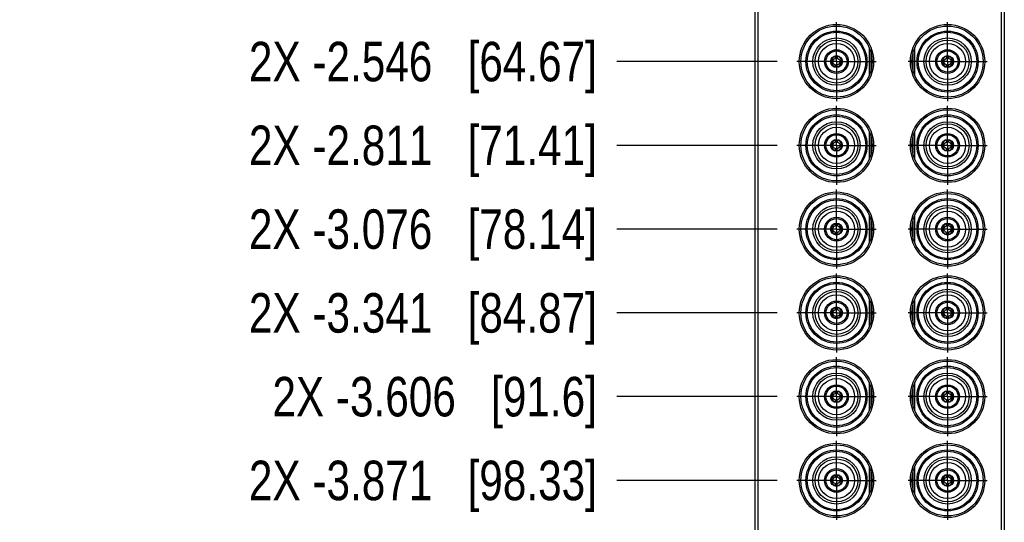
# Model space of a CAD drawing. Header units: inches. Extents: x 0.2 to 16.8, y 0.2 to 10.8.
# Tile 2 of 16: x 2.1 to 5.2, y 4.3 to 5.9. Entities that reach past the tile are written whole.
import ezdxf

# ---------------------------------------------------------------- set-up
doc = ezdxf.new("R2010")
doc.units = ezdxf.units.IN
doc.header["$LTSCALE"] = 0.935
doc.header["$MEASUREMENT"] = 0
doc.linetypes.add('CENTER', pattern=[0.6, 0.375, -0.075, 0.075, -0.075])
doc.layers.get('0').update_dxf_attribs({"linetype": 'CONTINUOUS'})
doc.layers.add('02___PRT_ALL_AXES', color=7, linetype='CONTINUOUS')
doc.layers.add('DIMENSIONS', color=7, linetype='CONTINUOUS')
doc.styles.get("Standard").update_dxf_attribs({"font": 'txt', "width": 0.8})
doc.dimstyles.new('DIMSTYLE_1', dxfattribs={"dimtxt": 0.125, "dimasz": 0.18, "dimexe": 0.18, "dimexo": 0.0625, "dimgap": 0.09, "dimtad": 0, "dimtih": 1, "dimtoh": 1, "dimdec": 3, "dimzin": 4, "dimdsep": 46, "dimtxsty": 'STANDARD', "dimblk": '_FILLED', "dimblk1": '_FILLED', "dimblk2": '_FILLED', "dimcen": 0.09, "dimadec": 0, "dimazin": 0, "dimtp": 0.01, "dimtm": 0.01, "dimtfac": 1, "dimtdec": 3, "dimtofl": 0, "dimtmove": 0, "dimatfit": 3, "dimldrblk": '_FILLED', "dimfxl": 1, "dimtolj": 1, "dimtzin": 4, "dimarcsym": 0})

# ---------------------------------------------------------------- blocks, each defined once
blk = doc.blocks.new('*D9')
at = {"layer": 'DIMENSIONS', "color": 2, "linetype": 'CONTINUOUS'}
blk.add_line((4.4568, 5.7373), (3.9494, 5.7373), dxfattribs=at)
at = {"layer": 'DIMENSIONS', "color": 2, "linetype": 'CONTINUOUS', "insert": (3.8869, 5.7998), "char_height": 0.125, "width": 1.725, "attachment_point": 3, "line_spacing_factor": 0.9}
blk.add_mtext('2X -2.546{\\Ftxt.shx;\\W1.000000;\\H0.125000; }[64.67]', dxfattribs=at)
blk = doc.blocks.new('_FILLED')
at = {"color": 0, "linetype": 'BYBLOCK'}
blk.add_solid([(0, 0), (-1, 0.174), (-1, -0.174)], dxfattribs=at)
blk = doc.blocks.new('*D10')
at = {"layer": 'DIMENSIONS', "color": 2, "linetype": 'CONTINUOUS'}
blk.add_line((4.4568, 5.2073), (3.9494, 5.2073), dxfattribs=at)
at = {"layer": 'DIMENSIONS', "color": 2, "linetype": 'CONTINUOUS', "insert": (3.8869, 5.2698), "char_height": 0.125, "width": 1.725, "attachment_point": 3, "line_spacing_factor": 0.9}
blk.add_mtext('2X -3.076{\\Ftxt.shx;\\W1.000000;\\H0.125000; }[78.14]', dxfattribs=at)
blk = doc.blocks.new('*D11')
at = {"layer": 'DIMENSIONS', "color": 2, "linetype": 'CONTINUOUS'}
blk.add_line((4.4568, 5.4723), (3.9494, 5.4723), dxfattribs=at)
at = {"layer": 'DIMENSIONS', "color": 2, "linetype": 'CONTINUOUS', "insert": (3.8869, 5.5348), "char_height": 0.125, "width": 1.725, "attachment_point": 3, "line_spacing_factor": 0.9}
blk.add_mtext('2X -2.811{\\Ftxt.shx;\\W1.000000;\\H0.125000; }[71.41]', dxfattribs=at)
blk = doc.blocks.new('*D12')
at = {"layer": 'DIMENSIONS', "color": 2, "linetype": 'CONTINUOUS'}
blk.add_line((4.4568, 4.9423), (3.9494, 4.9423), dxfattribs=at)
at = {"layer": 'DIMENSIONS', "color": 2, "linetype": 'CONTINUOUS', "insert": (3.8869, 5.0048), "char_height": 0.125, "width": 1.725, "attachment_point": 3, "line_spacing_factor": 0.9}
blk.add_mtext('2X -3.341{\\Ftxt.shx;\\W1.000000;\\H0.125000; }[84.87]', dxfattribs=at)
blk = doc.blocks.new('*D13')
at = {"layer": 'DIMENSIONS', "color": 2, "linetype": 'CONTINUOUS'}
blk.add_line((4.4568, 4.6773), (3.9494, 4.6773), dxfattribs=at)
at = {"layer": 'DIMENSIONS', "color": 2, "linetype": 'CONTINUOUS', "insert": (3.8869, 4.7398), "char_height": 0.125, "width": 1.625, "attachment_point": 3, "line_spacing_factor": 0.9}
blk.add_mtext('2X -3.606{\\Ftxt.shx;\\W1.000000;\\H0.125000; }[91.6]', dxfattribs=at)
blk = doc.blocks.new('*D14')
at = {"layer": 'DIMENSIONS', "color": 2, "linetype": 'CONTINUOUS'}
blk.add_line((4.4568, 4.4123), (3.9494, 4.4123), dxfattribs=at)
at = {"layer": 'DIMENSIONS', "color": 2, "linetype": 'CONTINUOUS', "insert": (3.8869, 4.4748), "char_height": 0.125, "width": 1.725, "attachment_point": 3, "line_spacing_factor": 0.9}
blk.add_mtext('2X -3.871{\\Ftxt.shx;\\W1.000000;\\H0.125000; }[98.33]', dxfattribs=at)
blk = doc.blocks.new('*D15')
at = {"layer": 'DIMENSIONS', "color": 2, "linetype": 'CONTINUOUS'}
blk.add_line((4.4568, 4.1473), (3.9494, 4.1473), dxfattribs=at)
at = {"layer": 'DIMENSIONS', "color": 2, "linetype": 'CONTINUOUS', "insert": (3.8869, 4.2098), "char_height": 0.125, "width": 1.825, "attachment_point": 3, "line_spacing_factor": 0.9}
blk.add_mtext('2X -4.136{\\Ftxt.shx;\\W1.000000;\\H0.125000; }[105.06]', dxfattribs=at)
blk = doc.blocks.new('*D16')
at = {"layer": 'DIMENSIONS', "color": 2, "linetype": 'CONTINUOUS'}
blk.add_line((4.4934, 3.462), (3.9494, 3.462), dxfattribs=at)
at = {"layer": 'DIMENSIONS', "color": 2, "linetype": 'CONTINUOUS', "insert": (3.8869, 3.5245), "char_height": 0.125, "width": 1.525, "attachment_point": 3, "line_spacing_factor": 0.9}
blk.add_mtext('-4.822{\\Ftxt.shx;\\W1.000000;\\H0.125000; }[122.47]', dxfattribs=at)

msp = doc.modelspace()

# ---------------------------------------------------------------- linework, layer by layer
at = {"color": 7, "linetype": 'CONTINUOUS'}
for p, q in [((4.3869, 3.3393), (4.3869, 8.4063)), ((5.1749, 8.4063), (5.1749, 3.3393)), ((4.3969, 3.3695), (4.3969, 8.3765)), ((5.1649, 8.3765), (5.1649, 3.3695)), ((4.7486, 5.6955), (4.7486, 5.7791)), ((4.7526, 5.7676), (4.7526, 5.707)), ((4.8872, 5.707), (4.8872, 5.7676)), ((4.8912, 5.7794), (4.8912, 5.6952)), ((4.626, 5.7399), (4.6335, 5.7399)), ((4.626, 5.7347), (4.6335, 5.7347)), ((4.6417, 5.7481), (4.6417, 5.7556)), ((4.6469, 5.7556), (4.6469, 5.7481)), ((4.6551, 5.7399), (4.6626, 5.7399)), ((4.6626, 5.7347), (4.6551, 5.7347)), ((4.7526, 5.7558), (4.7552, 5.7558)), ((4.8872, 5.7558), (4.8846, 5.7558)), ((4.9772, 5.7399), (4.9847, 5.7399)), ((4.9847, 5.7347), (4.9772, 5.7347)), ((4.993, 5.7481), (4.993, 5.7556)), ((4.9981, 5.7556), (4.9981, 5.7481)), ((5.0138, 5.7399), (5.0063, 5.7399)), ((5.0138, 5.7347), (5.0063, 5.7347)), ((4.6417, 5.719), (4.6417, 5.7265)), ((4.6469, 5.719), (4.6469, 5.7265)), ((4.7526, 5.7188), (4.7552, 5.7188)), ((4.8872, 5.7188), (4.8846, 5.7188)), ((4.993, 5.719), (4.993, 5.7265)), ((4.9981, 5.719), (4.9981, 5.7265)), ((4.7486, 5.4305), (4.7486, 5.5141)), ((4.8912, 5.5144), (4.8912, 5.4302)), ((4.6417, 5.4831), (4.6417, 5.4906)), ((4.6469, 5.4906), (4.6469, 5.4831)), ((4.7526, 5.5026), (4.7526, 5.442)), ((4.7526, 5.4908), (4.7552, 5.4908)), ((4.8872, 5.4908), (4.8846, 5.4908)), ((4.8872, 5.442), (4.8872, 5.5026)), ((4.993, 5.4831), (4.993, 5.4906)), ((4.9981, 5.4906), (4.9981, 5.4831)), ((4.626, 5.4749), (4.6335, 5.4749)), ((4.626, 5.4697), (4.6335, 5.4697)), ((4.6417, 5.454), (4.6417, 5.4615)), ((4.6469, 5.454), (4.6469, 5.4615)), ((4.6551, 5.4749), (4.6626, 5.4749)), ((4.6626, 5.4697), (4.6551, 5.4697)), ((4.7526, 5.4538), (4.7552, 5.4538)), ((4.8872, 5.4538), (4.8846, 5.4538)), ((4.9772, 5.4749), (4.9847, 5.4749)), ((4.9847, 5.4697), (4.9772, 5.4697)), ((4.993, 5.454), (4.993, 5.4615)), ((4.9981, 5.454), (4.9981, 5.4615)), ((5.0063, 5.4749), (5.0138, 5.4749)), ((5.0138, 5.4697), (5.0063, 5.4697)), ((4.7486, 5.1655), (4.7486, 5.2491)), ((4.7526, 5.2376), (4.7526, 5.177)), ((4.8872, 5.177), (4.8872, 5.2376)), ((4.8912, 5.2494), (4.8912, 5.1652)), ((4.626, 5.2099), (4.6335, 5.2099)), ((4.626, 5.2047), (4.6335, 5.2047)), ((4.6417, 5.2181), (4.6417, 5.2256)), ((4.6469, 5.2256), (4.6469, 5.2181)), ((4.6551, 5.2099), (4.6626, 5.2099)), ((4.6626, 5.2047), (4.6551, 5.2047)), ((4.7526, 5.2258), (4.7552, 5.2258)), ((4.8872, 5.2258), (4.8846, 5.2258)), ((4.9772, 5.2099), (4.9847, 5.2099)), ((4.9847, 5.2047), (4.9772, 5.2047)), ((4.993, 5.2181), (4.993, 5.2256)), ((4.9981, 5.2256), (4.9981, 5.2181)), ((5.0063, 5.2099), (5.0138, 5.2099)), ((5.0138, 5.2047), (5.0063, 5.2047)), ((4.6417, 5.189), (4.6417, 5.1965)), ((4.6469, 5.189), (4.6469, 5.1965)), ((4.7526, 5.1888), (4.7552, 5.1888)), ((4.8872, 5.1888), (4.8846, 5.1888)), ((4.993, 5.189), (4.993, 5.1965)), ((4.9981, 5.189), (4.9981, 5.1965)), ((4.7486, 4.9005), (4.7486, 4.9841)), ((4.8912, 4.9844), (4.8912, 4.9002)), ((4.6417, 4.9531), (4.6417, 4.9606)), ((4.6469, 4.9606), (4.6469, 4.9531)), ((4.7526, 4.9726), (4.7526, 4.912)), ((4.7526, 4.9608), (4.7552, 4.9608)), ((4.8872, 4.9608), (4.8846, 4.9608)), ((4.8872, 4.912), (4.8872, 4.9726)), ((4.993, 4.9531), (4.993, 4.9606)), ((4.9981, 4.9606), (4.9981, 4.9531)), ((4.626, 4.9449), (4.6335, 4.9449)), ((4.626, 4.9397), (4.6335, 4.9397)), ((4.6417, 4.924), (4.6417, 4.9315)), ((4.6469, 4.924), (4.6469, 4.9315)), ((4.6551, 4.9449), (4.6626, 4.9449)), ((4.6626, 4.9397), (4.6551, 4.9397)), ((4.7526, 4.9238), (4.7552, 4.9238)), ((4.8872, 4.9238), (4.8846, 4.9238)), ((4.9772, 4.9449), (4.9847, 4.9449)), ((4.9772, 4.9397), (4.9847, 4.9397)), ((4.993, 4.924), (4.993, 4.9315)), ((4.9981, 4.924), (4.9981, 4.9315)), ((5.0063, 4.9449), (5.0138, 4.9449)), ((5.0138, 4.9397), (5.0063, 4.9397)), ((4.7486, 4.6355), (4.7486, 4.7191)), ((4.7526, 4.7076), (4.7526, 4.647)), ((4.8872, 4.647), (4.8872, 4.7076)), ((4.8912, 4.7194), (4.8912, 4.6352)), ((4.626, 4.6799), (4.6335, 4.6799)), ((4.626, 4.6747), (4.6335, 4.6747)), ((4.6417, 4.6881), (4.6417, 4.6956)), ((4.6469, 4.6956), (4.6469, 4.6881)), ((4.6551, 4.6799), (4.6626, 4.6799)), ((4.6626, 4.6747), (4.6551, 4.6747)), ((4.7526, 4.6958), (4.7552, 4.6958)), ((4.8872, 4.6958), (4.8846, 4.6958)), ((4.9772, 4.6799), (4.9847, 4.6799)), ((4.9772, 4.6747), (4.9847, 4.6747)), ((4.993, 4.6881), (4.993, 4.6956)), ((4.9981, 4.6956), (4.9981, 4.6881)), ((5.0063, 4.6799), (5.0138, 4.6799)), ((5.0138, 4.6747), (5.0063, 4.6747)), ((4.6417, 4.659), (4.6417, 4.6665)), ((4.6469, 4.659), (4.6469, 4.6665)), ((4.7526, 4.6588), (4.7552, 4.6588)), ((4.8872, 4.6588), (4.8846, 4.6588)), ((4.993, 4.659), (4.993, 4.6665)), ((4.9981, 4.659), (4.9981, 4.6665)), ((4.7486, 4.3705), (4.7486, 4.4541)), ((4.8912, 4.4544), (4.8912, 4.3702)), ((4.6417, 4.4231), (4.6417, 4.4306)), ((4.6469, 4.4306), (4.6469, 4.4231)), ((4.7526, 4.4426), (4.7526, 4.382)), ((4.7526, 4.4308), (4.7552, 4.4308)), ((4.8872, 4.4308), (4.8846, 4.4308)), ((4.8872, 4.382), (4.8872, 4.4426)), ((4.993, 4.4231), (4.993, 4.4306)), ((4.9981, 4.4306), (4.9981, 4.4231)), ((4.626, 4.4149), (4.6335, 4.4149)), ((4.626, 4.4097), (4.6335, 4.4097)), ((4.6417, 4.394), (4.6417, 4.4015)), ((4.6469, 4.394), (4.6469, 4.4015)), ((4.6551, 4.4149), (4.6626, 4.4149)), ((4.6626, 4.4097), (4.6551, 4.4097)), ((4.7526, 4.3938), (4.7552, 4.3938)), ((4.8872, 4.3938), (4.8846, 4.3938)), ((4.9772, 4.4149), (4.9847, 4.4149)), ((4.9772, 4.4097), (4.9847, 4.4097)), ((4.993, 4.394), (4.993, 4.4015)), ((4.9981, 4.394), (4.9981, 4.4015)), ((5.0138, 4.4149), (5.0063, 4.4149)), ((5.0138, 4.4097), (5.0063, 4.4097))]:
    msp.add_line(p, q, dxfattribs=at)
for centre, radius in [((4.6443, 5.7373), 0.1175), ((4.9955, 5.7373), 0.1175), ((4.6443, 5.7373), 0.1125), ((4.6443, 5.7373), 0.0965), ((4.6443, 5.7373), 0.0925), ((4.9955, 5.7373), 0.1125), ((4.9955, 5.7373), 0.0965), ((4.9955, 5.7373), 0.0925), ((4.6443, 5.7373), 0.0748), ((4.6443, 5.7373), 0.0679), ((4.6443, 5.7373), 0.0571), ((4.9955, 5.7373), 0.0748), ((4.9955, 5.7373), 0.0679), ((4.9955, 5.7373), 0.0571), ((4.6443, 5.7373), 0.0374), ((4.6443, 5.7373), 0.0335), ((4.9955, 5.7373), 0.0374), ((4.9955, 5.7373), 0.0335), ((4.6443, 5.7373), 0.0187), ((4.6443, 5.7373), 0.0185), ((4.6443, 5.7373), 0.0111), ((4.9955, 5.7373), 0.0187), ((4.9955, 5.7373), 0.0185), ((4.9955, 5.7373), 0.0111), ((4.6443, 5.4723), 0.1175), ((4.6443, 5.4723), 0.1125), ((4.9955, 5.4723), 0.1175), ((4.9955, 5.4723), 0.1125), ((4.6443, 5.4723), 0.0965), ((4.6443, 5.4723), 0.0925), ((4.6443, 5.4723), 0.0748), ((4.9955, 5.4723), 0.0965), ((4.9955, 5.4723), 0.0925), ((4.9955, 5.4723), 0.0748), ((4.6443, 5.4723), 0.0679), ((4.6443, 5.4723), 0.0571), ((4.9955, 5.4723), 0.0679), ((4.9955, 5.4723), 0.0571), ((4.6443, 5.4723), 0.0374), ((4.6443, 5.4723), 0.0335), ((4.6443, 5.4723), 0.0187), ((4.6443, 5.4723), 0.0185), ((4.6443, 5.4723), 0.0111), ((4.9955, 5.4723), 0.0374), ((4.9955, 5.4723), 0.0335), ((4.9955, 5.4723), 0.0187), ((4.9955, 5.4723), 0.0185), ((4.9955, 5.4723), 0.0111), ((4.6443, 5.2073), 0.1175), ((4.9955, 5.2073), 0.1175), ((4.6443, 5.2073), 0.1125), ((4.6443, 5.2073), 0.0965), ((4.6443, 5.2073), 0.0925), ((4.9955, 5.2073), 0.1125), ((4.9955, 5.2073), 0.0965), ((4.9955, 5.2073), 0.0925), ((4.6443, 5.2073), 0.0748), ((4.6443, 5.2073), 0.0679), ((4.6443, 5.2073), 0.0571), ((4.9955, 5.2073), 0.0748), ((4.9955, 5.2073), 0.0679), ((4.9955, 5.2073), 0.0571), ((4.6443, 5.2073), 0.0374), ((4.6443, 5.2073), 0.0335), ((4.9955, 5.2073), 0.0374), ((4.9955, 5.2073), 0.0335), ((4.6443, 5.2073), 0.0187), ((4.6443, 5.2073), 0.0185), ((4.6443, 5.2073), 0.0111), ((4.9955, 5.2073), 0.0187), ((4.9955, 5.2073), 0.0185), ((4.9955, 5.2073), 0.0111), ((4.6443, 4.9423), 0.1175), ((4.6443, 4.9423), 0.1125), ((4.9955, 4.9423), 0.1175), ((4.9955, 4.9423), 0.1125), ((4.6443, 4.9423), 0.0965), ((4.6443, 4.9423), 0.0925), ((4.6443, 4.9423), 0.0748), ((4.9955, 4.9423), 0.0965), ((4.9955, 4.9423), 0.0925), ((4.9955, 4.9423), 0.0748), ((4.6443, 4.9423), 0.0679), ((4.6443, 4.9423), 0.0571), ((4.9955, 4.9423), 0.0679), ((4.9955, 4.9423), 0.0571), ((4.6443, 4.9423), 0.0374), ((4.6443, 4.9423), 0.0335), ((4.6443, 4.9423), 0.0187), ((4.6443, 4.9423), 0.0185), ((4.6443, 4.9423), 0.0111), ((4.9955, 4.9423), 0.0374), ((4.9955, 4.9423), 0.0335), ((4.9955, 4.9423), 0.0187), ((4.9955, 4.9423), 0.0185), ((4.9955, 4.9423), 0.0111), ((4.6443, 4.6773), 0.1175), ((4.9955, 4.6773), 0.1175), ((4.6443, 4.6773), 0.1125), ((4.6443, 4.6773), 0.0965), ((4.6443, 4.6773), 0.0925), ((4.9955, 4.6773), 0.1125), ((4.9955, 4.6773), 0.0965), ((4.9955, 4.6773), 0.0925), ((4.6443, 4.6773), 0.0748), ((4.6443, 4.6773), 0.0679), ((4.6443, 4.6773), 0.0571), ((4.9955, 4.6773), 0.0748), ((4.9955, 4.6773), 0.0679), ((4.9955, 4.6773), 0.0571), ((4.6443, 4.6773), 0.0374), ((4.6443, 4.6773), 0.0335), ((4.9955, 4.6773), 0.0374), ((4.9955, 4.6773), 0.0335), ((4.6443, 4.6773), 0.0187), ((4.6443, 4.6773), 0.0185), ((4.6443, 4.6773), 0.0111), ((4.9955, 4.6773), 0.0187), ((4.9955, 4.6773), 0.0185), ((4.9955, 4.6773), 0.0111), ((4.6443, 4.4123), 0.1175), ((4.6443, 4.4123), 0.1125), ((4.9955, 4.4123), 0.1175), ((4.9955, 4.4123), 0.1125), ((4.6443, 4.4123), 0.0965), ((4.6443, 4.4123), 0.0925), ((4.6443, 4.4123), 0.0748), ((4.9955, 4.4123), 0.0965), ((4.9955, 4.4123), 0.0925), ((4.9955, 4.4123), 0.0748), ((4.6443, 4.4123), 0.0679), ((4.6443, 4.4123), 0.0571), ((4.9955, 4.4123), 0.0679), ((4.9955, 4.4123), 0.0571), ((4.6443, 4.4123), 0.0374), ((4.6443, 4.4123), 0.0335), ((4.6443, 4.4123), 0.0187), ((4.6443, 4.4123), 0.0185), ((4.6443, 4.4123), 0.0111), ((4.9955, 4.4123), 0.0374), ((4.9955, 4.4123), 0.0335), ((4.9955, 4.4123), 0.0187), ((4.9955, 4.4123), 0.0185), ((4.9955, 4.4123), 0.0111)]:
    msp.add_circle(centre, radius, dxfattribs=at)
for centre, start, end in [((4.6443, 5.7373), 98.7974, 171.2026), ((4.6443, 5.7373), 188.7974, 261.2026), ((4.6443, 5.7373), 8.7974, 81.2026), ((4.6443, 5.7373), 278.7974, 351.2026), ((4.9955, 5.7373), 98.7974, 171.2026), ((4.9955, 5.7373), 188.7974, 261.2026), ((4.9955, 5.7373), 8.7974, 81.2026), ((4.9955, 5.7373), 278.7974, 351.2026), ((4.6443, 5.4723), 98.7974, 171.2026), ((4.6443, 5.4723), 8.7974, 81.2026), ((4.9955, 5.4723), 98.7974, 171.2026), ((4.9955, 5.4723), 8.7974, 81.2026), ((4.6443, 5.4723), 188.7974, 261.2026), ((4.6443, 5.4723), 278.7974, 351.2026), ((4.9955, 5.4723), 188.7974, 261.2026), ((4.9955, 5.4723), 278.7974, 351.2026), ((4.6443, 5.2073), 98.7974, 171.2026), ((4.6443, 5.2073), 188.7974, 261.2026), ((4.6443, 5.2073), 8.7974, 81.2026), ((4.6443, 5.2073), 278.7974, 351.2026), ((4.9955, 5.2073), 98.7974, 171.2026), ((4.9955, 5.2073), 188.7974, 261.2026), ((4.9955, 5.2073), 8.7974, 81.2026), ((4.9955, 5.2073), 278.7974, 351.2026), ((4.6443, 4.9423), 98.7974, 171.2026), ((4.6443, 4.9423), 8.7974, 81.2026), ((4.9955, 4.9423), 98.7974, 171.2026), ((4.9955, 4.9423), 8.7974, 81.2026), ((4.6443, 4.9423), 188.7974, 261.2026), ((4.6443, 4.9423), 278.7974, 351.2026), ((4.9955, 4.9423), 188.7974, 261.2026), ((4.9955, 4.9423), 278.7974, 351.2026), ((4.6443, 4.6773), 98.7974, 171.2026), ((4.6443, 4.6773), 188.7974, 261.2026), ((4.6443, 4.6773), 8.7974, 81.2026), ((4.6443, 4.6773), 278.7974, 351.2026), ((4.9955, 4.6773), 98.7974, 171.2026), ((4.9955, 4.6773), 188.7974, 261.2026), ((4.9955, 4.6773), 8.7974, 81.2026), ((4.9955, 4.6773), 278.7974, 351.2026), ((4.6443, 4.4123), 98.7974, 171.2026), ((4.6443, 4.4123), 8.7974, 81.2026), ((4.9955, 4.4123), 98.7974, 171.2026), ((4.9955, 4.4123), 8.7974, 81.2026), ((4.6443, 4.4123), 188.7974, 261.2026), ((4.6443, 4.4123), 278.7974, 351.2026), ((4.9955, 4.4123), 188.7974, 261.2026), ((4.9955, 4.4123), 278.7974, 351.2026)]:
    msp.add_arc(centre, 0.0167, start, end, dxfattribs=at)
at = {"layer": '02___PRT_ALL_AXES', "color": 7, "linetype": 'CENTER'}
for p, q in [((4.6443, 5.7373), (4.6443, 5.8623)), ((4.9955, 5.7373), (4.9955, 5.8623)), ((4.6443, 5.7373), (4.5193, 5.7373)), ((4.6443, 5.7373), (4.6443, 5.6123)), ((4.6443, 5.7373), (4.7693, 5.7373)), ((4.9955, 5.7373), (4.8705, 5.7373)), ((4.9955, 5.7373), (5.1205, 5.7373)), ((4.9955, 5.7373), (4.9955, 5.6123)), ((4.6443, 5.4723), (4.6443, 5.5973)), ((4.9955, 5.4723), (4.9955, 5.5973)), ((4.6443, 5.4723), (4.5193, 5.4723)), ((4.6443, 5.4723), (4.7693, 5.4723)), ((4.6443, 5.4723), (4.6443, 5.3473)), ((4.9955, 5.4723), (4.8705, 5.4723)), ((4.9955, 5.4723), (5.1205, 5.4723)), ((4.9955, 5.4723), (4.9955, 5.3473)), ((4.6443, 5.2073), (4.6443, 5.3323)), ((4.9955, 5.2073), (4.9955, 5.3323)), ((4.6443, 5.2073), (4.5193, 5.2073)), ((4.6443, 5.2073), (4.7693, 5.2073)), ((4.6443, 5.2073), (4.6443, 5.0823)), ((4.9955, 5.2073), (4.8705, 5.2073)), ((4.9955, 5.2073), (5.1205, 5.2073)), ((4.9955, 5.2073), (4.9955, 5.0823)), ((4.6443, 4.9423), (4.6443, 5.0673)), ((4.9955, 4.9423), (4.9955, 5.0673)), ((4.6443, 4.9423), (4.5193, 4.9423)), ((4.6443, 4.9423), (4.7693, 4.9423)), ((4.6443, 4.9423), (4.6443, 4.8173)), ((4.9955, 4.9423), (4.8705, 4.9423)), ((4.9955, 4.9423), (5.1205, 4.9423)), ((4.9955, 4.9423), (4.9955, 4.8173)), ((4.6443, 4.6773), (4.6443, 4.8023)), ((4.9955, 4.6773), (4.9955, 4.8023)), ((4.6443, 4.6773), (4.5193, 4.6773)), ((4.6443, 4.6773), (4.7693, 4.6773)), ((4.6443, 4.6773), (4.6443, 4.5523)), ((4.9955, 4.6773), (4.8705, 4.6773)), ((4.9955, 4.6773), (5.1205, 4.6773)), ((4.9955, 4.6773), (4.9955, 4.5523)), ((4.6443, 4.4123), (4.6443, 4.5373)), ((4.9955, 4.4123), (4.9955, 4.5373)), ((4.6443, 4.4123), (4.5193, 4.4123)), ((4.6443, 4.4123), (4.7693, 4.4123)), ((4.6443, 4.4123), (4.6443, 4.2873)), ((4.9955, 4.4123), (4.8705, 4.4123)), ((4.9955, 4.4123), (5.1205, 4.4123)), ((4.9955, 4.4123), (4.9955, 4.2873))]:
    msp.add_line(p, q, dxfattribs=at)

# ---------------------------------------------------------------- dimensions: what is measured, and where the dimension line sits
at = {"layer": 'DIMENSIONS', "color": 2, "linetype": 'CONTINUOUS'}
for feature_location, offset, origin, text, picture, middle in [((4.4568, 4.1473), (-0.5073, 0), (4.5193, 8.2835), '2X -<>', '*D15', (2.7244, 4.1473)), ((4.4568, 5.7373), (-0.5073, 0), (4.5193, 8.2835), '2X -<>', '*D9', (2.7744, 5.7373)), ((4.4568, 5.2073), (-0.5073, 0), (4.5193, 8.2835), '2X -<>', '*D10', (2.7744, 5.2073)), ((4.4568, 5.4723), (-0.5073, 0), (4.5193, 8.2835), '2X -<>', '*D11', (2.7744, 5.4723)), ((4.4568, 4.9423), (-0.5073, 0), (4.5193, 8.2835), '2X -<>', '*D12', (2.7744, 4.9423)), ((4.4568, 4.4123), (-0.5073, 0), (4.5193, 8.2835), '2X -<>', '*D14', (2.7744, 4.4123)), ((4.4568, 4.6773), (-0.5073, 0), (4.5193, 8.2835), '2X -<>', '*D13', (2.8244, 4.6773)), ((4.4933962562, 3.4620454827), (-0.543975, 0), (4.5558962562, 8.2835454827), '-<>', '*D16', (2.8744212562, 3.4620454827))]:
    dim = msp.add_ordinate_dim(feature_location=feature_location, offset=offset, dtype=0, origin=origin, text=text, dimstyle='DIMSTYLE_1', dxfattribs=at)
    dim.commit()
    dim.dimension.update_dxf_attribs({"geometry": picture, "text_midpoint": middle})

doc.saveas('drawing.dxf')
